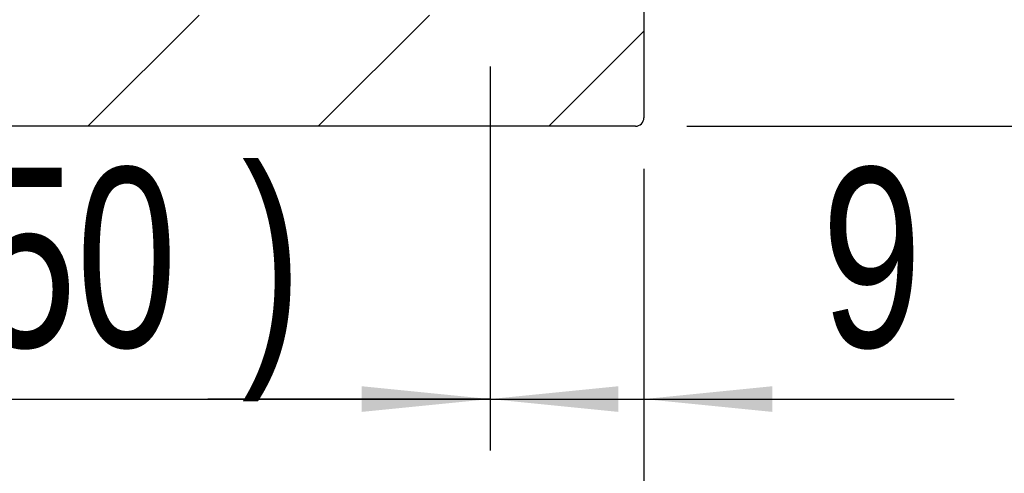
# Model space of a CAD drawing. Header units: millimetres. Extents: x 55 to 273, y 20 to 196.
# Tile 5 of 10: x 220 to 239, y 39 to 48. Entities that reach past the tile are written whole.
import ezdxf

# ---------------------------------------------------------------- set-up
doc = ezdxf.new("R2010")
doc.units = ezdxf.units.MM
doc.layers.add('FORMAT', color=7, linetype='Continuous')
doc.styles.add('SLDTEXTSTYLE0', font='TXT', dxfattribs={"width": 0.75})
doc.dimstyles.new('SLDDIMSTYLE2', dxfattribs={"dimtxt": 3.5, "dimasz": 2.5, "dimexe": 0, "dimexo": 0.0625, "dimgap": 0.875, "dimtad": 1, "dimlfac": 3, "dimrnd": 1e-09, "dimzin": 12, "dimdsep": 46, "dimtxsty": 'SLDTEXTSTYLE0', "dimsah": 1, "dimcen": 0.09, "dimadec": 0, "dimazin": 3, "dimtfac": 1, "dimtofl": 0, "dimtmove": 0, "dimatfit": 3, "dimfxl": 0, "dimfrac": 2, "dimtolj": 1, "dimtzin": 12, "dimarcsym": 0})
doc.dimstyles.new('SLDDIMSTYLE3', dxfattribs={"dimtxt": 3.5, "dimasz": 2.5, "dimexe": 0, "dimexo": 0.0625, "dimgap": 0.875, "dimtad": 1, "dimlfac": 3, "dimrnd": 1e-09, "dimzin": 12, "dimdsep": 46, "dimtxsty": 'SLDTEXTSTYLE0', "dimsah": 1, "dimcen": 0.09, "dimadec": 0, "dimazin": 3, "dimtfac": 1, "dimtmove": 0, "dimatfit": 0, "dimfxl": 0, "dimfrac": 2, "dimtolj": 1, "dimtzin": 12, "dimarcsym": 0})
doc.dimstyles.new('SLDDIMSTYLE6', dxfattribs={"dimtxt": 3.5, "dimasz": 2.5, "dimexe": 0, "dimexo": 0.0625, "dimgap": 0.875, "dimtad": 1, "dimlfac": 3, "dimrnd": 1e-09, "dimzin": 12, "dimdsep": 46, "dimtxsty": 'SLDTEXTSTYLE0', "dimsah": 1, "dimcen": 0.09, "dimadec": 0, "dimazin": 3, "dimtol": 1, "dimtp": 0.02, "dimtm": 0.02, "dimtfac": 1, "dimtmove": 0, "dimatfit": 0, "dimfxl": 0, "dimfrac": 2, "dimtolj": 1, "dimarcsym": 0})

# ---------------------------------------------------------------- blocks, each defined once
blk = doc.blocks.new('_D_11')
at = {"layer": 'FORMAT', "color": 7}
for p, q in [((231.6800062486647, 44.89492285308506), (231.6800062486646, 32.71765945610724)), ((190.3466729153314, 38.06158951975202), (190.3466729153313, 32.71765945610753)), ((190.3466729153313, 33.71765945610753), (231.6800062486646, 33.71765945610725))]:
    blk.add_line(p, q, dxfattribs=at)
for points in [[(190.3466729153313, 33.71765945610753), (192.8466729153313, 33.46765945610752), (192.8466729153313, 33.96765945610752)], [(231.6800062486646, 33.71765945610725), (229.1800062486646, 33.96765945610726), (229.1800062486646, 33.46765945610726)]]:
    blk.add_solid(points, dxfattribs=at)
at = {"layer": 'FORMAT', "color": 7, "insert": (206.8519861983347, 38.2293963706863), "char_height": 3.5, "attachment_point": 1, "style": 'SLDTEXTSTYLE0'}
blk.add_mtext('124', dxfattribs=at)
blk = doc.blocks.new('_D_12')
at = {"layer": 'FORMAT', "color": 7}
for p, q in [((212.0133395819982, 58.29492285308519), (212.013339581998, 39.40896097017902)), ((228.6800062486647, 46.89492285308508), (228.6800062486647, 39.4089609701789)), ((212.013339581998, 40.40896097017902), (206.513339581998, 40.40896097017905)), ((212.013339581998, 40.40896097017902), (228.6800062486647, 40.4089609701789)), ((228.6800062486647, 40.4089609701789), (234.1800062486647, 40.40896097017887))]:
    blk.add_line(p, q, dxfattribs=at)
for points in [[(212.013339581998, 40.40896097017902), (209.513339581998, 40.65896097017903), (209.513339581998, 40.15896097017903)], [(228.6800062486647, 40.4089609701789), (231.1800062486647, 40.15896097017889), (231.1800062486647, 40.65896097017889)]]:
    blk.add_solid(points, dxfattribs=at)
at = {"layer": 'FORMAT', "color": 7, "char_height": 3.5, "attachment_point": 1, "style": 'SLDTEXTSTYLE0'}
for s, insert in [('(', (216.9484702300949, 44.92069788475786)), (')', (223.8415257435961, 44.92069788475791)), ('50', (218.6693035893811, 44.92069788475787))]:
    blk.add_mtext(s, dxfattribs=dict(at, insert=insert))
blk = doc.blocks.new('_D_13')
at = {"layer": 'FORMAT', "color": 7}
for p, q in [((228.6800062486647, 46.89492285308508), (228.6800062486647, 39.40896097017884)), ((231.6800062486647, 44.89492285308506), (231.6800062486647, 39.40896097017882)), ((228.6800062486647, 40.40896097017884), (223.1800062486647, 40.40896097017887)), ((228.6800062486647, 40.40896097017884), (231.6800062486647, 40.40896097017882)), ((231.6800062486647, 40.40896097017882), (237.7294853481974, 40.40896097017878))]:
    blk.add_line(p, q, dxfattribs=at)
for points in [[(228.6800062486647, 40.40896097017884), (226.1800062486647, 40.65896097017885), (226.1800062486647, 40.15896097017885)], [(231.6800062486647, 40.40896097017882), (234.1800062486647, 40.1589609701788), (234.1800062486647, 40.6589609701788)]]:
    blk.add_solid(points, dxfattribs=at)
at = {"layer": 'FORMAT', "color": 7, "insert": (235.1433741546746, 44.92069788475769), "char_height": 3.5, "attachment_point": 1, "style": 'SLDTEXTSTYLE0'}
blk.add_mtext('9', dxfattribs=at)
blk = doc.blocks.new('_D_16')
at = {"layer": 'FORMAT', "color": 7}
for p, q in [((248.3466729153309, 55.72825618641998), (248.3466729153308, 61.22825618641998)), ((236.8149648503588, 55.72825618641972), (249.3466729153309, 55.72825618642)), ((248.3466729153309, 55.72825618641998), (248.3466729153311, 45.72825618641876)), ((232.5133395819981, 45.72825618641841), (249.3466729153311, 45.72825618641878)), ((248.3466729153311, 45.72825618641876), (248.3466729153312, 40.22825618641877))]:
    blk.add_line(p, q, dxfattribs=at)
for points in [[(248.3466729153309, 55.72825618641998), (248.5966729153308, 58.22825618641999), (248.0966729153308, 58.22825618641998)], [(248.3466729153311, 45.72825618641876), (248.0966729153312, 43.22825618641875), (248.5966729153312, 43.22825618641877)]]:
    blk.add_solid(points, dxfattribs=at)
at = {"layer": 'FORMAT', "color": 7, "char_height": 3.5, "attachment_point": 1, "rotation": 90.00000000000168, "style": 'SLDTEXTSTYLE0'}
for s, insert in [('±0.02', (243.8349360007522, 48.53142936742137)), ('30', (243.8349360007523, 42.04670698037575))]:
    blk.add_mtext(s, dxfattribs=dict(at, insert=insert))

msp = doc.modelspace()

# ---------------------------------------------------------------- hatches: boundary and pattern name
at = {"layer": 'FORMAT', "linetype": 'Continuous', "lineweight": 18}
h = msp.add_hatch(dxfattribs=at)
h.set_pattern_fill('ANSI31', color=256, style=0)
h.set_pattern_definition([(45, (0, 0), (-2.245064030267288, 2.245064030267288), [])])
edge = h.paths.add_edge_path(flags=0)
edge.add_line((231.6800062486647, 45.89492285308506), (231.6800062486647, 49.22825618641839))
edge.add_arc((231.5133395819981, 49.22825618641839), 0.1666666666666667, 0, 90)
edge.add_line((231.5133395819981, 49.39492285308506), (228.6800062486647, 49.39492285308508))
edge.add_line((228.6800062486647, 49.39492285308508), (228.6800062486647, 47.89492285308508))
edge.add_line((228.6800062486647, 47.89492285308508), (218.0133395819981, 47.89492285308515))
edge.add_line((218.0133395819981, 47.89492285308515), (218.0133395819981, 45.72825618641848))
edge.add_line((218.0133395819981, 45.72825618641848), (231.5133395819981, 45.72825618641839))
edge.add_arc((231.5133395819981, 45.89492285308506), 0.1666666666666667, 270.0000000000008, 360.0000000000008)

# ---------------------------------------------------------------- linework, layer by layer
at = {"color": 7, "linetype": 'Continuous', "lineweight": 25}
for p, q in [((231.6800061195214, 49.22825605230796), (231.6800061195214, 45.89492279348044)), ((231.5133397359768, 45.72825640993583), (218.0133390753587, 45.72825640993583))]:
    msp.add_line(p, q, dxfattribs=at)
msp.add_arc((231.5133395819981, 45.89492285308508), 0.1666666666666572, 270.0000000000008, 1.22133299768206e-12, dxfattribs=at)

# ---------------------------------------------------------------- dimensions: what is measured, and where the dimension line sits
at = {"layer": 'FORMAT', "color": 7}
dim = msp.add_linear_dim(base=(248.3466729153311, 45.72825618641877), p1=(235.8149648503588, 55.72825618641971), p2=(231.5133395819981, 45.72825618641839), angle=90.0000000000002, dimstyle='SLDDIMSTYLE6', dxfattribs=at)
dim.commit()
dim.dimension.update_dxf_attribs({"geometry": '_D_16', "text_midpoint": (248.346672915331, 51.08594321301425), "dimtype": 160})
dim = msp.add_linear_dim(base=(228.6800062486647, 40.40896097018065), p1=(212.0133395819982, 59.29492285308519), p2=(228.6800062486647, 47.89492285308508), text='(<>)', dimstyle='SLDDIMSTYLE3', dxfattribs=at)
dim.commit()
dim.dimension.update_dxf_attribs({"geometry": '_D_12', "text_midpoint": (221.2554147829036, 40.4089609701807), "dimtype": 160})
for base, p1, dimstyle, picture, middle in [((231.6800062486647, 40.40896097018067), (228.6800062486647, 47.89492285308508), 'SLDDIMSTYLE3', '_D_13', (236.4364297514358, 40.40896097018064)), ((231.6800062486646, 33.71765945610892), (190.3466729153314, 39.06158951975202), 'SLDDIMSTYLE2', '_D_11', (210.7311528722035, 33.71765945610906))]:
    dim = msp.add_linear_dim(base=base, p1=p1, p2=(231.6800062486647, 45.89492285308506), dimstyle=dimstyle, dxfattribs=at)
    dim.commit()
    dim.dimension.update_dxf_attribs({"geometry": picture, "text_midpoint": middle, "dimtype": 160})

doc.saveas('drawing.dxf')
